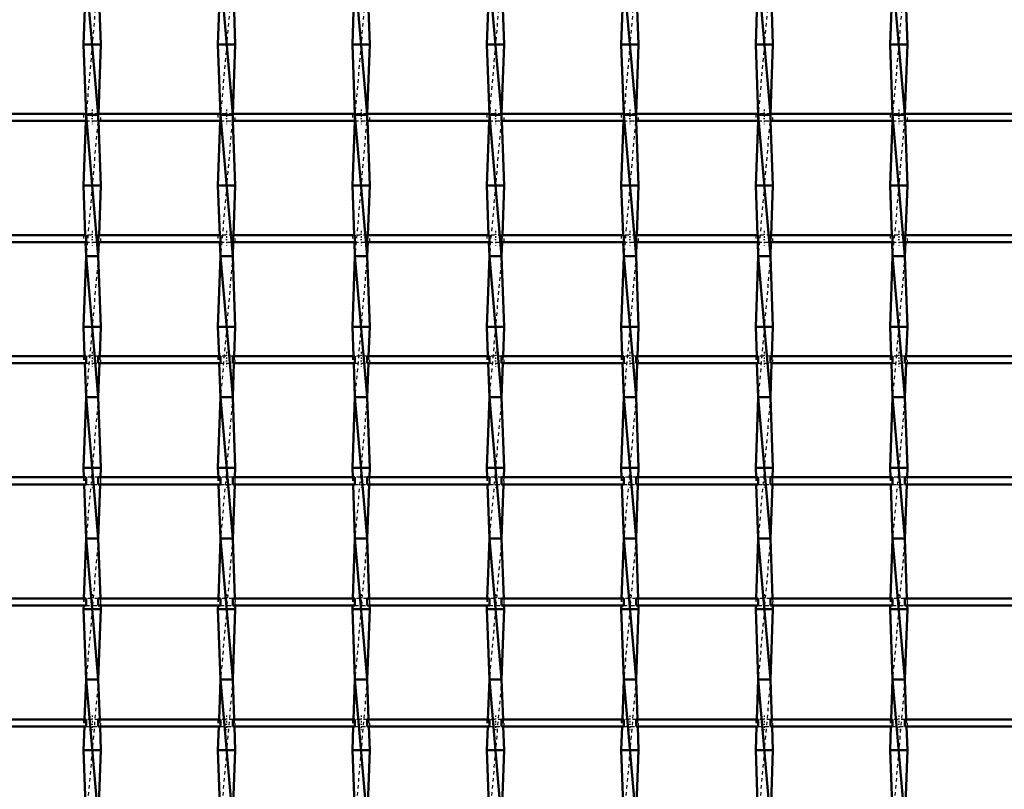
# Model space of a CAD drawing. Header units: millimetres. Extents: x -746 to 532, y -500 to 878.
# Tile 11 of 16: x -173 to 106, y -53 to 165. Entities that reach past the tile are written whole.
import ezdxf

# ---------------------------------------------------------------- set-up
doc = ezdxf.new("R2010")
doc.units = ezdxf.units.MM
doc.linetypes.add('Center', pattern=[1.5, 0.45, -0.5, 0.05, -0.5])
doc.linetypes.add('Dashed', pattern=[2, 1, -1])
for name, color, linetype, lineweight in [('2d ConnectionPoints', 7, 'Continuous', 50), ('AM_0', 7, 'Continuous', 50), ('AM_7', 7, 'Center', 25), ('AM_9', 6, 'Dashed', 25)]:
    doc.layers.add(name, color=color, linetype=linetype, lineweight=lineweight)

# ---------------------------------------------------------------- blocks, each defined once
blk = doc.blocks.new('9_46i0op5cmz2cym38dftzg85yj________0_in_LSSP2303438211800100035010_4')
at = {"layer": 'AM_0'}
for p, q in [((-154.13, 178), (-150.67, 138)), ((-154.4, 170.65), (-154.85, 158)), ((-150.4, 170.65), (-149.95, 158)), ((-149.95, 158), (-154.85, 158)), ((-154.85, 158), (-154.13, 138)), ((-149.95, 158), (-150.66, 138.32)), ((-154.13, 138), (-150.67, 98)), ((-150.67, 138), (-154.13, 138)), ((-154.19, 136.32), (-154.85, 118)), ((-150.61, 136.32), (-149.95, 118)), ((-149.95, 118), (-154.85, 118)), ((-154.85, 118), (-154.35, 103.99)), ((-149.95, 118), (-150.45, 103.99)), ((-154.28, 101.99), (-154.13, 98)), ((-150.52, 101.99), (-150.67, 98)), ((-154.13, 98), (-154.85, 78)), ((-150.67, 98), (-154.13, 98)), ((-154.13, 98), (-150.67, 58)), ((-150.67, 98), (-149.95, 78)), ((-149.95, 78), (-154.85, 78)), ((-154.85, 78), (-154.55, 69.66)), ((-149.95, 78), (-150.25, 69.66)), ((-154.48, 67.66), (-154.13, 58)), ((-150.32, 67.66), (-150.67, 58)), ((-154.13, 58), (-154.85, 38)), ((-154.13, 58), (-150.67, 18)), ((-150.67, 58), (-154.13, 58)), ((-150.67, 58), (-149.95, 38)), ((-149.95, 38), (-154.85, 38)), ((-154.85, 38), (-154.75, 35.33)), ((-149.95, 38), (-150.05, 35.33)), ((-154.68, 33.33), (-154.13, 18)), ((-150.12, 33.33), (-150.67, 18)), ((-154.13, 18), (-154.74, 1)), ((-154.13, 18), (-150.67, -22)), ((-150.67, 18), (-154.13, 18)), ((-150.67, 18), (-150.06, 1)), ((-154.81, -1), (-154.85, -2)), ((-149.95, -2), (-154.85, -2)), ((-154.85, -2), (-154.13, -22)), ((-149.95, -2), (-150.67, -22)), ((-149.99, -1), (-149.95, -2)), ((-154.13, -22), (-154.54, -33.33)), ((-154.13, -22), (-150.67, -62)), ((-150.67, -22), (-154.13, -22)), ((-150.67, -22), (-150.26, -33.33)), ((-154.61, -35.33), (-154.85, -42)), ((-150.19, -35.33), (-149.95, -42)), ((-154.85, -42), (-154.13, -62)), ((-149.95, -42), (-154.85, -42)), ((-149.95, -42), (-150.67, -62))]:
    blk.add_line(p, q, dxfattribs=at)
at = {"layer": 'AM_9'}
for p, q in [((-150.67, 178), (-154.13, 138)), ((-154.13, 138), (-154.19, 136.32)), ((-150.67, 138), (-154.13, 98)), ((-150.66, 138.32), (-150.67, 138)), ((-150.67, 138), (-150.61, 136.32)), ((-154.35, 103.99), (-154.28, 101.99)), ((-150.45, 103.99), (-150.52, 101.99)), ((-150.67, 98), (-154.13, 58)), ((-154.55, 69.66), (-154.48, 67.66)), ((-150.25, 69.66), (-150.32, 67.66)), ((-150.67, 58), (-154.13, 18)), ((-154.75, 35.33), (-154.68, 33.33)), ((-150.05, 35.33), (-150.12, 33.33)), ((-150.67, 18), (-154.13, -22)), ((-154.74, 1), (-154.81, -1)), ((-150.06, 1), (-149.99, -1)), ((-150.67, -22), (-154.13, -62)), ((-154.54, -33.33), (-154.61, -35.33)), ((-150.26, -33.33), (-150.19, -35.33))]:
    blk.add_line(p, q, dxfattribs=at)
blk = doc.blocks.new('10_gucr9vk588fyxqdkzhwn89y7b________0_in_LSSP2303438211800100035010_4')
at = {"layer": 'AM_0'}
for p, q in [((-116.03, 178), (-112.57, 138)), ((-116.3, 170.65), (-116.75, 158)), ((-112.3, 170.65), (-111.85, 158)), ((-111.85, 158), (-116.75, 158)), ((-116.75, 158), (-116.03, 138)), ((-111.85, 158), (-112.56, 138.32)), ((-116.03, 138), (-112.57, 98)), ((-112.57, 138), (-116.03, 138)), ((-116.09, 136.32), (-116.75, 118)), ((-112.51, 136.32), (-111.85, 118)), ((-116.75, 118), (-116.25, 103.99)), ((-111.85, 118), (-116.75, 118)), ((-111.85, 118), (-112.35, 103.99)), ((-116.18, 101.99), (-116.03, 98)), ((-112.42, 101.99), (-112.57, 98)), ((-116.03, 98), (-116.75, 78)), ((-116.03, 98), (-112.57, 58)), ((-112.57, 98), (-116.03, 98)), ((-112.57, 98), (-111.85, 78)), ((-116.75, 78), (-116.45, 69.66)), ((-111.85, 78), (-116.75, 78)), ((-111.85, 78), (-112.15, 69.66)), ((-116.38, 67.66), (-116.03, 58)), ((-112.22, 67.66), (-112.57, 58)), ((-116.03, 58), (-116.75, 38)), ((-116.03, 58), (-112.57, 18)), ((-112.57, 58), (-116.03, 58)), ((-112.57, 58), (-111.85, 38)), ((-116.75, 38), (-116.65, 35.33)), ((-111.85, 38), (-116.75, 38)), ((-111.85, 38), (-111.95, 35.33)), ((-116.58, 33.33), (-116.03, 18)), ((-112.02, 33.33), (-112.57, 18)), ((-116.03, 18), (-116.64, 1)), ((-112.57, 18), (-116.03, 18)), ((-116.03, 18), (-112.57, -22)), ((-112.57, 18), (-111.96, 1)), ((-116.71, -1), (-116.75, -2)), ((-111.85, -2), (-116.75, -2)), ((-116.75, -2), (-116.03, -22)), ((-111.85, -2), (-112.57, -22)), ((-111.89, -1), (-111.85, -2)), ((-116.03, -22), (-116.44, -33.33)), ((-116.03, -22), (-112.57, -62)), ((-112.57, -22), (-116.03, -22)), ((-112.57, -22), (-112.16, -33.33)), ((-116.51, -35.33), (-116.75, -42)), ((-112.09, -35.33), (-111.85, -42)), ((-116.75, -42), (-116.03, -62)), ((-111.85, -42), (-116.75, -42)), ((-111.85, -42), (-112.57, -62))]:
    blk.add_line(p, q, dxfattribs=at)
at = {"layer": 'AM_9'}
for p, q in [((-112.57, 178), (-116.03, 138)), ((-116.03, 138), (-116.09, 136.32)), ((-112.57, 138), (-116.03, 98)), ((-112.56, 138.32), (-112.57, 138)), ((-112.57, 138), (-112.51, 136.32)), ((-116.25, 103.99), (-116.18, 101.99)), ((-112.35, 103.99), (-112.42, 101.99)), ((-112.57, 98), (-116.03, 58)), ((-116.45, 69.66), (-116.38, 67.66)), ((-112.15, 69.66), (-112.22, 67.66)), ((-112.57, 58), (-116.03, 18)), ((-116.65, 35.33), (-116.58, 33.33)), ((-111.95, 35.33), (-112.02, 33.33)), ((-112.57, 18), (-116.03, -22)), ((-116.64, 1), (-116.71, -1)), ((-111.96, 1), (-111.89, -1)), ((-112.57, -22), (-116.03, -62)), ((-116.44, -33.33), (-116.51, -35.33)), ((-112.16, -33.33), (-112.09, -35.33))]:
    blk.add_line(p, q, dxfattribs=at)
blk = doc.blocks.new('11_9jeyl3pozs5ctkztnhtg4qyzk________0_in_LSSP2303438211800100035010_4')
at = {"layer": 'AM_0'}
for p, q in [((-77.93, 178), (-74.47, 138)), ((-78.2, 170.65), (-78.65, 158)), ((-74.2, 170.65), (-73.75, 158)), ((-73.75, 158), (-78.65, 158)), ((-78.65, 158), (-77.93, 138)), ((-73.75, 158), (-74.46, 138.32)), ((-77.93, 138), (-74.47, 98)), ((-74.47, 138), (-77.93, 138)), ((-77.99, 136.32), (-78.65, 118)), ((-74.41, 136.32), (-73.75, 118)), ((-73.75, 118), (-78.65, 118)), ((-78.65, 118), (-78.15, 103.99)), ((-73.75, 118), (-74.25, 103.99)), ((-78.08, 101.99), (-77.93, 98)), ((-74.32, 101.99), (-74.47, 98)), ((-77.93, 98), (-78.65, 78)), ((-77.93, 98), (-74.47, 58)), ((-74.47, 98), (-77.93, 98)), ((-74.47, 98), (-73.75, 78)), ((-78.65, 78), (-78.35, 69.66)), ((-73.75, 78), (-78.65, 78)), ((-73.75, 78), (-74.05, 69.66)), ((-78.28, 67.66), (-77.93, 58)), ((-74.12, 67.66), (-74.47, 58)), ((-77.93, 58), (-78.65, 38)), ((-77.93, 58), (-74.47, 18)), ((-74.47, 58), (-77.93, 58)), ((-74.47, 58), (-73.75, 38)), ((-78.65, 38), (-78.55, 35.33)), ((-73.75, 38), (-78.65, 38)), ((-73.75, 38), (-73.85, 35.33)), ((-78.48, 33.33), (-77.93, 18)), ((-73.92, 33.33), (-74.47, 18)), ((-77.93, 18), (-78.54, 1)), ((-74.47, 18), (-77.93, 18)), ((-77.93, 18), (-74.47, -22)), ((-74.47, 18), (-73.86, 1)), ((-78.61, -1), (-78.65, -2)), ((-73.75, -2), (-78.65, -2)), ((-78.65, -2), (-77.93, -22)), ((-73.75, -2), (-74.47, -22)), ((-73.79, -1), (-73.75, -2)), ((-77.93, -22), (-78.34, -33.33)), ((-77.93, -22), (-74.47, -62)), ((-74.47, -22), (-77.93, -22)), ((-74.47, -22), (-74.06, -33.33)), ((-78.41, -35.33), (-78.65, -42)), ((-73.99, -35.33), (-73.75, -42)), ((-78.65, -42), (-77.93, -62)), ((-73.75, -42), (-78.65, -42)), ((-73.75, -42), (-74.47, -62))]:
    blk.add_line(p, q, dxfattribs=at)
at = {"layer": 'AM_9'}
for p, q in [((-74.47, 178), (-77.93, 138)), ((-77.93, 138), (-77.99, 136.32)), ((-74.47, 138), (-77.93, 98)), ((-74.46, 138.32), (-74.47, 138)), ((-74.47, 138), (-74.41, 136.32)), ((-78.15, 103.99), (-78.08, 101.99)), ((-74.25, 103.99), (-74.32, 101.99)), ((-74.47, 98), (-77.93, 58)), ((-78.35, 69.66), (-78.28, 67.66)), ((-74.05, 69.66), (-74.12, 67.66)), ((-74.47, 58), (-77.93, 18)), ((-78.55, 35.33), (-78.48, 33.33)), ((-73.85, 35.33), (-73.92, 33.33)), ((-74.47, 18), (-77.93, -22)), ((-78.54, 1), (-78.61, -1)), ((-73.86, 1), (-73.79, -1)), ((-74.47, -22), (-77.93, -62)), ((-78.34, -33.33), (-78.41, -35.33)), ((-74.06, -33.33), (-73.99, -35.33))]:
    blk.add_line(p, q, dxfattribs=at)
blk = doc.blocks.new('12_7egzcn4bgrqp8jsu6ovi1uvje________0_in_LSSP2303438211800100035010_4')
at = {"layer": 'AM_0'}
for p, q in [((-39.83, 178), (-36.37, 138)), ((-40.1, 170.65), (-40.55, 158)), ((-36.1, 170.65), (-35.65, 158)), ((-35.65, 158), (-40.55, 158)), ((-40.55, 158), (-39.83, 138)), ((-35.65, 158), (-36.36, 138.32)), ((-39.83, 138), (-36.37, 98)), ((-36.37, 138), (-39.83, 138)), ((-39.89, 136.32), (-40.55, 118)), ((-36.31, 136.32), (-35.65, 118)), ((-35.65, 118), (-40.55, 118)), ((-40.55, 118), (-40.05, 103.99)), ((-35.65, 118), (-36.15, 103.99)), ((-39.98, 101.99), (-39.83, 98)), ((-36.22, 101.99), (-36.37, 98)), ((-39.83, 98), (-40.55, 78)), ((-36.37, 98), (-39.83, 98)), ((-39.83, 98), (-36.37, 58)), ((-36.37, 98), (-35.65, 78)), ((-35.65, 78), (-40.55, 78)), ((-40.55, 78), (-40.25, 69.66)), ((-35.65, 78), (-35.95, 69.66)), ((-40.18, 67.66), (-39.83, 58)), ((-36.02, 67.66), (-36.37, 58)), ((-39.83, 58), (-40.55, 38)), ((-39.83, 58), (-36.37, 18)), ((-36.37, 58), (-39.83, 58)), ((-36.37, 58), (-35.65, 38)), ((-35.65, 38), (-40.55, 38)), ((-40.55, 38), (-40.45, 35.33)), ((-35.65, 38), (-35.75, 35.33)), ((-40.38, 33.33), (-39.83, 18)), ((-35.82, 33.33), (-36.37, 18)), ((-39.83, 18), (-40.44, 1)), ((-39.83, 18), (-36.37, -22)), ((-36.37, 18), (-39.83, 18)), ((-36.37, 18), (-35.76, 1)), ((-40.51, -1), (-40.55, -2)), ((-35.65, -2), (-40.55, -2)), ((-40.55, -2), (-39.83, -22)), ((-35.65, -2), (-36.37, -22)), ((-35.69, -1), (-35.65, -2)), ((-39.83, -22), (-40.24, -33.33)), ((-39.83, -22), (-36.37, -62)), ((-36.37, -22), (-39.83, -22)), ((-36.37, -22), (-35.96, -33.33)), ((-40.31, -35.33), (-40.55, -42)), ((-35.89, -35.33), (-35.65, -42)), ((-35.65, -42), (-40.55, -42)), ((-40.55, -42), (-39.83, -62)), ((-35.65, -42), (-36.37, -62))]:
    blk.add_line(p, q, dxfattribs=at)
at = {"layer": 'AM_9'}
for p, q in [((-36.37, 178), (-39.83, 138)), ((-39.83, 138), (-39.89, 136.32)), ((-36.37, 138), (-39.83, 98)), ((-36.36, 138.32), (-36.37, 138)), ((-36.37, 138), (-36.31, 136.32)), ((-40.05, 103.99), (-39.98, 101.99)), ((-36.15, 103.99), (-36.22, 101.99)), ((-36.37, 98), (-39.83, 58)), ((-40.25, 69.66), (-40.18, 67.66)), ((-35.95, 69.66), (-36.02, 67.66)), ((-36.37, 58), (-39.83, 18)), ((-40.45, 35.33), (-40.38, 33.33)), ((-35.75, 35.33), (-35.82, 33.33)), ((-36.37, 18), (-39.83, -22)), ((-40.44, 1), (-40.51, -1)), ((-35.76, 1), (-35.69, -1)), ((-36.37, -22), (-39.83, -62)), ((-40.24, -33.33), (-40.31, -35.33)), ((-35.96, -33.33), (-35.89, -35.33))]:
    blk.add_line(p, q, dxfattribs=at)
blk = doc.blocks.new('13_pkba8w74onnq8aukz9qilmabv________0_in_LSSP2303438211800100035010_4')
at = {"layer": 'AM_0'}
for p, q in [((-1.73, 178), (1.73, 138)), ((-2, 170.65), (-2.45, 158)), ((2, 170.65), (2.45, 158)), ((2.45, 158), (-2.45, 158)), ((-2.45, 158), (-1.73, 138)), ((2.45, 158), (1.74, 138.32)), ((-1.73, 138), (1.73, 98)), ((1.73, 138), (-1.73, 138)), ((-1.79, 136.32), (-2.45, 118)), ((1.79, 136.32), (2.45, 118)), ((2.45, 118), (-2.45, 118)), ((-2.45, 118), (-1.95, 103.99)), ((2.45, 118), (1.95, 103.99)), ((-1.88, 101.99), (-1.73, 98)), ((1.88, 101.99), (1.73, 98)), ((-1.73, 98), (-2.45, 78)), ((-1.73, 98), (1.73, 58)), ((1.73, 98), (-1.73, 98)), ((1.73, 98), (2.45, 78)), ((2.45, 78), (-2.45, 78)), ((-2.45, 78), (-2.15, 69.66)), ((2.45, 78), (2.15, 69.66)), ((-2.08, 67.66), (-1.73, 58)), ((2.08, 67.66), (1.73, 58)), ((-1.73, 58), (-2.45, 38)), ((-1.73, 58), (1.73, 18)), ((1.73, 58), (-1.73, 58)), ((1.73, 58), (2.45, 38)), ((2.45, 38), (-2.45, 38)), ((-2.45, 38), (-2.35, 35.33)), ((2.45, 38), (2.35, 35.33)), ((-2.28, 33.33), (-1.73, 18)), ((2.28, 33.33), (1.73, 18)), ((-1.73, 18), (-2.34, 1)), ((-1.73, 18), (1.73, -22)), ((1.73, 18), (-1.73, 18)), ((1.73, 18), (2.34, 1)), ((-2.41, -1), (-2.45, -2)), ((2.45, -2), (-2.45, -2)), ((-2.45, -2), (-1.73, -22)), ((2.45, -2), (1.73, -22)), ((2.41, -1), (2.45, -2)), ((-1.73, -22), (-2.14, -33.33)), ((1.73, -22), (-1.73, -22)), ((-1.73, -22), (1.73, -62)), ((1.73, -22), (2.14, -33.33)), ((-2.21, -35.33), (-2.45, -42)), ((2.21, -35.33), (2.45, -42)), ((-2.45, -42), (-1.73, -62)), ((2.45, -42), (-2.45, -42)), ((2.45, -42), (1.73, -62))]:
    blk.add_line(p, q, dxfattribs=at)
at = {"layer": 'AM_9'}
for p, q in [((1.73, 178), (-1.73, 138)), ((-1.73, 138), (-1.79, 136.32)), ((1.73, 138), (-1.73, 98)), ((1.74, 138.32), (1.73, 138)), ((1.73, 138), (1.79, 136.32)), ((-1.95, 103.99), (-1.88, 101.99)), ((1.95, 103.99), (1.88, 101.99)), ((1.73, 98), (-1.73, 58)), ((-2.15, 69.66), (-2.08, 67.66)), ((2.15, 69.66), (2.08, 67.66)), ((1.73, 58), (-1.73, 18)), ((-2.35, 35.33), (-2.28, 33.33)), ((2.35, 35.33), (2.28, 33.33)), ((1.73, 18), (-1.73, -22)), ((-2.34, 1), (-2.41, -1)), ((2.34, 1), (2.41, -1)), ((1.73, -22), (-1.73, -62)), ((-2.14, -33.33), (-2.21, -35.33)), ((2.14, -33.33), (2.21, -35.33))]:
    blk.add_line(p, q, dxfattribs=at)
blk = doc.blocks.new('14_75t9is8yfoc9065000ngrv4vb________0_in_LSSP2303438211800100035010_4')
at = {"layer": 'AM_0'}
for p, q in [((36.37, 178), (39.83, 138)), ((36.1, 170.65), (35.65, 158)), ((40.1, 170.65), (40.55, 158)), ((40.55, 158), (35.65, 158)), ((35.65, 158), (36.37, 138)), ((40.55, 158), (39.84, 138.32)), ((36.37, 138), (39.83, 98)), ((39.83, 138), (36.37, 138)), ((36.31, 136.32), (35.65, 118)), ((39.89, 136.32), (40.55, 118)), ((40.55, 118), (35.65, 118)), ((35.65, 118), (36.15, 103.99)), ((40.55, 118), (40.05, 103.99)), ((36.22, 101.99), (36.37, 98)), ((39.98, 101.99), (39.83, 98)), ((36.37, 98), (35.65, 78)), ((39.83, 98), (36.37, 98)), ((36.37, 98), (39.83, 58)), ((39.83, 98), (40.55, 78)), ((35.65, 78), (35.95, 69.66)), ((40.55, 78), (35.65, 78)), ((40.55, 78), (40.25, 69.66)), ((36.02, 67.66), (36.37, 58)), ((40.18, 67.66), (39.83, 58)), ((36.37, 58), (35.65, 38)), ((36.37, 58), (39.83, 18)), ((39.83, 58), (36.37, 58)), ((39.83, 58), (40.55, 38)), ((35.65, 38), (35.75, 35.33)), ((40.55, 38), (35.65, 38)), ((40.55, 38), (40.45, 35.33)), ((35.82, 33.33), (36.37, 18)), ((40.38, 33.33), (39.83, 18)), ((36.37, 18), (35.76, 1)), ((39.83, 18), (36.37, 18)), ((36.37, 18), (39.83, -22)), ((39.83, 18), (40.44, 1)), ((35.69, -1), (35.65, -2)), ((40.55, -2), (35.65, -2)), ((35.65, -2), (36.37, -22)), ((40.55, -2), (39.83, -22)), ((40.51, -1), (40.55, -2)), ((36.37, -22), (35.96, -33.33)), ((36.37, -22), (39.83, -62)), ((39.83, -22), (36.37, -22)), ((39.83, -22), (40.24, -33.33)), ((35.89, -35.33), (35.65, -42)), ((40.31, -35.33), (40.55, -42)), ((40.55, -42), (35.65, -42)), ((35.65, -42), (36.37, -62)), ((40.55, -42), (39.83, -62))]:
    blk.add_line(p, q, dxfattribs=at)
at = {"layer": 'AM_9'}
for p, q in [((39.83, 178), (36.37, 138)), ((36.37, 138), (36.31, 136.32)), ((39.83, 138), (36.37, 98)), ((39.84, 138.32), (39.83, 138)), ((39.83, 138), (39.89, 136.32)), ((36.15, 103.99), (36.22, 101.99)), ((40.05, 103.99), (39.98, 101.99)), ((39.83, 98), (36.37, 58)), ((35.95, 69.66), (36.02, 67.66)), ((40.25, 69.66), (40.18, 67.66)), ((39.83, 58), (36.37, 18)), ((35.75, 35.33), (35.82, 33.33)), ((40.45, 35.33), (40.38, 33.33)), ((39.83, 18), (36.37, -22)), ((35.76, 1), (35.69, -1)), ((40.44, 1), (40.51, -1)), ((39.83, -22), (36.37, -62)), ((35.96, -33.33), (35.89, -35.33)), ((40.24, -33.33), (40.31, -35.33))]:
    blk.add_line(p, q, dxfattribs=at)
blk = doc.blocks.new('15_100idx0arfyi43uvn815dof4g________0_in_LSSP2303438211800100035010_4')
at = {"layer": 'AM_0'}
for p, q in [((74.47, 178), (77.93, 138)), ((74.2, 170.65), (73.75, 158)), ((78.2, 170.65), (78.65, 158)), ((78.65, 158), (73.75, 158)), ((73.75, 158), (74.47, 138)), ((78.65, 158), (77.94, 138.32)), ((74.47, 138), (77.93, 98)), ((77.93, 138), (74.47, 138)), ((74.41, 136.32), (73.75, 118)), ((77.99, 136.32), (78.65, 118)), ((78.65, 118), (73.75, 118)), ((73.75, 118), (74.25, 103.99)), ((78.65, 118), (78.15, 103.99)), ((74.32, 101.99), (74.47, 98)), ((78.08, 101.99), (77.93, 98)), ((74.47, 98), (73.75, 78)), ((74.47, 98), (77.93, 58)), ((77.93, 98), (74.47, 98)), ((77.93, 98), (78.65, 78)), ((78.65, 78), (73.75, 78)), ((73.75, 78), (74.05, 69.66)), ((78.65, 78), (78.35, 69.66)), ((74.12, 67.66), (74.47, 58)), ((78.28, 67.66), (77.93, 58)), ((74.47, 58), (73.75, 38)), ((74.47, 58), (77.93, 18)), ((77.93, 58), (74.47, 58)), ((77.93, 58), (78.65, 38)), ((73.75, 38), (73.85, 35.33)), ((78.65, 38), (73.75, 38)), ((78.65, 38), (78.55, 35.33)), ((73.92, 33.33), (74.47, 18)), ((78.48, 33.33), (77.93, 18)), ((74.47, 18), (73.86, 1)), ((77.93, 18), (74.47, 18)), ((74.47, 18), (77.93, -22)), ((77.93, 18), (78.54, 1)), ((73.79, -1), (73.75, -2)), ((78.65, -2), (73.75, -2)), ((73.75, -2), (74.47, -22)), ((78.65, -2), (77.93, -22)), ((78.61, -1), (78.65, -2)), ((74.47, -22), (74.06, -33.33)), ((74.47, -22), (77.93, -62)), ((77.93, -22), (74.47, -22)), ((77.93, -22), (78.34, -33.33)), ((73.99, -35.33), (73.75, -42)), ((78.41, -35.33), (78.65, -42)), ((73.75, -42), (74.47, -62)), ((78.65, -42), (73.75, -42)), ((78.65, -42), (77.93, -62))]:
    blk.add_line(p, q, dxfattribs=at)
at = {"layer": 'AM_9'}
for p, q in [((77.93, 178), (74.47, 138)), ((74.47, 138), (74.41, 136.32)), ((77.93, 138), (74.47, 98)), ((77.94, 138.32), (77.93, 138)), ((77.93, 138), (77.99, 136.32)), ((74.25, 103.99), (74.32, 101.99)), ((78.15, 103.99), (78.08, 101.99)), ((77.93, 98), (74.47, 58)), ((74.05, 69.66), (74.12, 67.66)), ((78.35, 69.66), (78.28, 67.66)), ((77.93, 58), (74.47, 18)), ((73.85, 35.33), (73.92, 33.33)), ((78.55, 35.33), (78.48, 33.33)), ((77.93, 18), (74.47, -22)), ((73.86, 1), (73.79, -1)), ((78.54, 1), (78.61, -1)), ((77.93, -22), (74.47, -62)), ((74.06, -33.33), (73.99, -35.33)), ((78.34, -33.33), (78.41, -35.33))]:
    blk.add_line(p, q, dxfattribs=at)
blk = doc.blocks.new('38_hq4v5st0iwdc25fck0k6ng43f________0_in_LSSP2303438211800100035010_4')
at = {"layer": 'AM_0'}
for p, q in [((-154.13, -33.33), (-188.77, -33.33)), ((-154.13, -33.33), (-154.13, -35.33)), ((-116.03, -33.33), (-150.67, -33.33)), ((-150.67, -35.33), (-150.67, -33.33)), ((-116.03, -33.33), (-116.03, -35.33)), ((-77.93, -33.33), (-112.57, -33.33)), ((-112.57, -35.33), (-112.57, -33.33)), ((-77.93, -33.33), (-77.93, -35.33)), ((-39.83, -33.33), (-74.47, -33.33)), ((-74.47, -35.33), (-74.47, -33.33)), ((-39.83, -33.33), (-39.83, -35.33)), ((-36.37, -35.33), (-36.37, -33.33)), ((-1.73, -33.33), (-36.37, -33.33)), ((-1.73, -33.33), (-1.73, -35.33)), ((1.73, -35.33), (1.73, -33.33)), ((36.37, -33.33), (1.73, -33.33)), ((36.37, -33.33), (36.37, -35.33)), ((39.83, -35.33), (39.83, -33.33)), ((74.47, -33.33), (39.83, -33.33)), ((74.47, -33.33), (74.47, -35.33)), ((77.93, -35.33), (77.93, -33.33)), ((112.57, -33.33), (77.93, -33.33)), ((-154.13, -35.33), (-188.77, -35.33)), ((-116.03, -35.33), (-150.67, -35.33)), ((-77.93, -35.33), (-112.57, -35.33)), ((-39.83, -35.33), (-74.47, -35.33)), ((-1.73, -35.33), (-36.37, -35.33)), ((36.37, -35.33), (1.73, -35.33)), ((74.47, -35.33), (39.83, -35.33)), ((112.57, -35.33), (77.93, -35.33))]:
    blk.add_line(p, q, dxfattribs=at)
at = {"layer": 'AM_7'}
for p, q in [((-152.4, -32.13), (-152.4, -36.53)), ((-114.3, -32.13), (-114.3, -36.53)), ((-76.2, -32.13), (-76.2, -36.53)), ((-38.1, -32.13), (-38.1, -36.53)), ((0, -32.13), (0, -36.53)), ((38.1, -32.13), (38.1, -36.53)), ((76.2, -32.13), (76.2, -36.53))]:
    blk.add_line(p, q, dxfattribs=at)
at = {"layer": 'AM_9'}
for p, q in [((-154.85, -33.33), (-154.85, -35.33)), ((-150.67, -33.33), (-154.13, -33.33)), ((-149.95, -35.33), (-149.95, -33.33)), ((-116.75, -33.33), (-116.75, -35.33)), ((-112.57, -33.33), (-116.03, -33.33)), ((-111.85, -35.33), (-111.85, -33.33)), ((-78.65, -33.33), (-78.65, -35.33)), ((-74.47, -33.33), (-77.93, -33.33)), ((-73.75, -35.33), (-73.75, -33.33)), ((-40.55, -33.33), (-40.55, -35.33)), ((-36.37, -33.33), (-39.83, -33.33)), ((-35.65, -35.33), (-35.65, -33.33)), ((-2.45, -33.33), (-2.45, -35.33)), ((1.73, -33.33), (-1.73, -33.33)), ((2.45, -35.33), (2.45, -33.33)), ((35.65, -33.33), (35.65, -35.33)), ((39.83, -33.33), (36.37, -33.33)), ((40.55, -35.33), (40.55, -33.33)), ((73.75, -33.33), (73.75, -35.33)), ((77.93, -33.33), (74.47, -33.33)), ((78.65, -35.33), (78.65, -33.33)), ((-154.13, -35.33), (-150.67, -35.33)), ((-116.03, -35.33), (-112.57, -35.33)), ((-77.93, -35.33), (-74.47, -35.33)), ((-39.83, -35.33), (-36.37, -35.33)), ((-1.73, -35.33), (1.73, -35.33)), ((36.37, -35.33), (39.83, -35.33)), ((74.47, -35.33), (77.93, -35.33))]:
    blk.add_line(p, q, dxfattribs=at)
blk = doc.blocks.new('39_hmr6oysmhdncx4twq8nxnrl7i________0_in_LSSP2303438211800100035010_4')
at = {"layer": 'AM_0'}
for p, q in [((-154.13, 1), (-188.77, 1)), ((-154.13, 1), (-154.13, -1)), ((-116.03, 1), (-150.67, 1)), ((-150.67, -1), (-150.67, 1)), ((-116.03, 1), (-116.03, -1)), ((-77.93, 1), (-112.57, 1)), ((-112.57, -1), (-112.57, 1)), ((-77.93, 1), (-77.93, -1)), ((-39.83, 1), (-74.47, 1)), ((-74.47, -1), (-74.47, 1)), ((-39.83, 1), (-39.83, -1)), ((-36.37, -1), (-36.37, 1)), ((-1.73, 1), (-36.37, 1)), ((-1.73, 1), (-1.73, -1)), ((1.73, -1), (1.73, 1)), ((36.37, 1), (1.73, 1)), ((36.37, 1), (36.37, -1)), ((39.83, -1), (39.83, 1)), ((74.47, 1), (39.83, 1)), ((74.47, 1), (74.47, -1)), ((77.93, -1), (77.93, 1)), ((112.57, 1), (77.93, 1)), ((-154.13, -1), (-188.77, -1)), ((-116.03, -1), (-150.67, -1)), ((-77.93, -1), (-112.57, -1)), ((-39.83, -1), (-74.47, -1)), ((-1.73, -1), (-36.37, -1)), ((36.37, -1), (1.73, -1)), ((74.47, -1), (39.83, -1)), ((112.57, -1), (77.93, -1))]:
    blk.add_line(p, q, dxfattribs=at)
at = {"layer": 'AM_7'}
for p, q in [((-152.4, 2.2), (-152.4, -2.2)), ((-114.3, 2.2), (-114.3, -2.2)), ((-76.2, 2.2), (-76.2, -2.2)), ((-38.1, 2.2), (-38.1, -2.2)), ((0, 2.2), (0, -2.2)), ((38.1, 2.2), (38.1, -2.2)), ((76.2, 2.2), (76.2, -2.2))]:
    blk.add_line(p, q, dxfattribs=at)
at = {"layer": 'AM_9'}
for p, q in [((-154.85, 1), (-154.85, -1)), ((-150.67, 1), (-154.13, 1)), ((-149.95, -1), (-149.95, 1)), ((-116.75, 1), (-116.75, -1)), ((-112.57, 1), (-116.03, 1)), ((-111.85, -1), (-111.85, 1)), ((-78.65, 1), (-78.65, -1)), ((-74.47, 1), (-77.93, 1)), ((-73.75, -1), (-73.75, 1)), ((-40.55, 1), (-40.55, -1)), ((-36.37, 1), (-39.83, 1)), ((-35.65, -1), (-35.65, 1)), ((-2.45, 1), (-2.45, -1)), ((1.73, 1), (-1.73, 1)), ((2.45, -1), (2.45, 1)), ((35.65, 1), (35.65, -1)), ((39.83, 1), (36.37, 1)), ((40.55, -1), (40.55, 1)), ((73.75, 1), (73.75, -1)), ((77.93, 1), (74.47, 1)), ((78.65, -1), (78.65, 1)), ((-154.13, -1), (-150.67, -1)), ((-116.03, -1), (-112.57, -1)), ((-77.93, -1), (-74.47, -1)), ((-39.83, -1), (-36.37, -1)), ((-1.73, -1), (1.73, -1)), ((36.37, -1), (39.83, -1)), ((74.47, -1), (77.93, -1))]:
    blk.add_line(p, q, dxfattribs=at)
blk = doc.blocks.new('40_c3e6xujuzhmx83ja95uzascnh________0_in_LSSP2303438211800100035010_4')
at = {"layer": 'AM_0'}
for p, q in [((-154.13, 35.33), (-188.77, 35.33)), ((-154.13, 35.33), (-154.13, 33.33)), ((-116.03, 35.33), (-150.67, 35.33)), ((-150.67, 33.33), (-150.67, 35.33)), ((-116.03, 35.33), (-116.03, 33.33)), ((-77.93, 35.33), (-112.57, 35.33)), ((-112.57, 33.33), (-112.57, 35.33)), ((-77.93, 35.33), (-77.93, 33.33)), ((-74.47, 33.33), (-74.47, 35.33)), ((-39.83, 35.33), (-74.47, 35.33)), ((-39.83, 35.33), (-39.83, 33.33)), ((-36.37, 33.33), (-36.37, 35.33)), ((-1.73, 35.33), (-36.37, 35.33)), ((-1.73, 35.33), (-1.73, 33.33)), ((1.73, 33.33), (1.73, 35.33)), ((36.37, 35.33), (1.73, 35.33)), ((36.37, 35.33), (36.37, 33.33)), ((39.83, 33.33), (39.83, 35.33)), ((74.47, 35.33), (39.83, 35.33)), ((74.47, 35.33), (74.47, 33.33)), ((112.57, 35.33), (77.93, 35.33)), ((77.93, 33.33), (77.93, 35.33)), ((-154.13, 33.33), (-188.77, 33.33)), ((-116.03, 33.33), (-150.67, 33.33)), ((-77.93, 33.33), (-112.57, 33.33)), ((-39.83, 33.33), (-74.47, 33.33)), ((-1.73, 33.33), (-36.37, 33.33)), ((36.37, 33.33), (1.73, 33.33)), ((74.47, 33.33), (39.83, 33.33)), ((112.57, 33.33), (77.93, 33.33))]:
    blk.add_line(p, q, dxfattribs=at)
at = {"layer": 'AM_7'}
for p, q in [((-152.4, 36.53), (-152.4, 32.13)), ((-114.3, 36.53), (-114.3, 32.13)), ((-76.2, 36.53), (-76.2, 32.13)), ((-38.1, 36.53), (-38.1, 32.13)), ((0, 36.53), (0, 32.13)), ((38.1, 36.53), (38.1, 32.13)), ((76.2, 36.53), (76.2, 32.13))]:
    blk.add_line(p, q, dxfattribs=at)
at = {"layer": 'AM_9'}
for p, q in [((-154.85, 35.33), (-154.85, 33.33)), ((-150.67, 35.33), (-154.13, 35.33)), ((-149.95, 33.33), (-149.95, 35.33)), ((-116.75, 35.33), (-116.75, 33.33)), ((-112.57, 35.33), (-116.03, 35.33)), ((-111.85, 33.33), (-111.85, 35.33)), ((-78.65, 35.33), (-78.65, 33.33)), ((-74.47, 35.33), (-77.93, 35.33)), ((-73.75, 33.33), (-73.75, 35.33)), ((-40.55, 35.33), (-40.55, 33.33)), ((-36.37, 35.33), (-39.83, 35.33)), ((-35.65, 33.33), (-35.65, 35.33)), ((-2.45, 35.33), (-2.45, 33.33)), ((1.73, 35.33), (-1.73, 35.33)), ((2.45, 33.33), (2.45, 35.33)), ((35.65, 35.33), (35.65, 33.33)), ((39.83, 35.33), (36.37, 35.33)), ((40.55, 33.33), (40.55, 35.33)), ((73.75, 35.33), (73.75, 33.33)), ((77.93, 35.33), (74.47, 35.33)), ((78.65, 33.33), (78.65, 35.33)), ((-154.13, 33.33), (-150.67, 33.33)), ((-116.03, 33.33), (-112.57, 33.33)), ((-77.93, 33.33), (-74.47, 33.33)), ((-39.83, 33.33), (-36.37, 33.33)), ((-1.73, 33.33), (1.73, 33.33)), ((36.37, 33.33), (39.83, 33.33)), ((74.47, 33.33), (77.93, 33.33))]:
    blk.add_line(p, q, dxfattribs=at)
blk = doc.blocks.new('41_t9jp23b6pk40lejeehu99laih________0_in_LSSP2303438211800100035010_4')
at = {"layer": 'AM_0'}
for p, q in [((-154.13, 69.66), (-188.77, 69.66)), ((-154.13, 67.66), (-188.77, 67.66)), ((-154.13, 69.66), (-154.13, 67.66)), ((-150.67, 67.66), (-150.67, 69.66)), ((-116.03, 69.66), (-150.67, 69.66)), ((-116.03, 67.66), (-150.67, 67.66)), ((-116.03, 69.66), (-116.03, 67.66)), ((-77.93, 69.66), (-112.57, 69.66)), ((-112.57, 67.66), (-112.57, 69.66)), ((-77.93, 67.66), (-112.57, 67.66)), ((-77.93, 69.66), (-77.93, 67.66)), ((-74.47, 67.66), (-74.47, 69.66)), ((-39.83, 69.66), (-74.47, 69.66)), ((-39.83, 67.66), (-74.47, 67.66)), ((-39.83, 69.66), (-39.83, 67.66)), ((-1.73, 69.66), (-36.37, 69.66)), ((-36.37, 67.66), (-36.37, 69.66)), ((-1.73, 67.66), (-36.37, 67.66)), ((-1.73, 69.66), (-1.73, 67.66)), ((1.73, 67.66), (1.73, 69.66)), ((36.37, 69.66), (1.73, 69.66)), ((36.37, 67.66), (1.73, 67.66)), ((36.37, 69.66), (36.37, 67.66)), ((39.83, 67.66), (39.83, 69.66)), ((74.47, 69.66), (39.83, 69.66)), ((74.47, 67.66), (39.83, 67.66)), ((74.47, 69.66), (74.47, 67.66)), ((77.93, 67.66), (77.93, 69.66)), ((112.57, 69.66), (77.93, 69.66)), ((112.57, 67.66), (77.93, 67.66))]:
    blk.add_line(p, q, dxfattribs=at)
at = {"layer": 'AM_7'}
for p, q in [((-152.4, 70.86), (-152.4, 66.46)), ((-114.3, 70.86), (-114.3, 66.46)), ((-76.2, 70.86), (-76.2, 66.46)), ((-38.1, 70.86), (-38.1, 66.46)), ((0, 70.86), (0, 66.46)), ((38.1, 70.86), (38.1, 66.46)), ((76.2, 70.86), (76.2, 66.46))]:
    blk.add_line(p, q, dxfattribs=at)
at = {"layer": 'AM_9'}
for p, q in [((-154.85, 69.66), (-154.85, 67.66)), ((-150.67, 69.66), (-154.13, 69.66)), ((-154.13, 67.66), (-150.67, 67.66)), ((-149.95, 67.66), (-149.95, 69.66)), ((-116.75, 69.66), (-116.75, 67.66)), ((-112.57, 69.66), (-116.03, 69.66)), ((-116.03, 67.66), (-112.57, 67.66)), ((-111.85, 67.66), (-111.85, 69.66)), ((-78.65, 69.66), (-78.65, 67.66)), ((-74.47, 69.66), (-77.93, 69.66)), ((-77.93, 67.66), (-74.47, 67.66)), ((-73.75, 67.66), (-73.75, 69.66)), ((-40.55, 69.66), (-40.55, 67.66)), ((-36.37, 69.66), (-39.83, 69.66)), ((-39.83, 67.66), (-36.37, 67.66)), ((-35.65, 67.66), (-35.65, 69.66)), ((-2.45, 69.66), (-2.45, 67.66)), ((1.73, 69.66), (-1.73, 69.66)), ((-1.73, 67.66), (1.73, 67.66)), ((2.45, 67.66), (2.45, 69.66)), ((35.65, 69.66), (35.65, 67.66)), ((39.83, 69.66), (36.37, 69.66)), ((36.37, 67.66), (39.83, 67.66)), ((40.55, 67.66), (40.55, 69.66)), ((73.75, 69.66), (73.75, 67.66)), ((77.93, 69.66), (74.47, 69.66)), ((74.47, 67.66), (77.93, 67.66)), ((78.65, 67.66), (78.65, 69.66))]:
    blk.add_line(p, q, dxfattribs=at)
blk = doc.blocks.new('42_yfqkdyerh5ho7acsb7umjq1oj________0_in_LSSP2303438211800100035010_4')
at = {"layer": 'AM_0'}
for p, q in [((-154.13, 103.99), (-188.77, 103.99)), ((-154.13, 103.99), (-154.13, 101.99)), ((-150.67, 101.99), (-150.67, 103.99)), ((-116.03, 103.99), (-150.67, 103.99)), ((-116.03, 103.99), (-116.03, 101.99)), ((-112.57, 101.99), (-112.57, 103.99)), ((-77.93, 103.99), (-112.57, 103.99)), ((-77.93, 103.99), (-77.93, 101.99)), ((-74.47, 101.99), (-74.47, 103.99)), ((-39.83, 103.99), (-74.47, 103.99)), ((-39.83, 103.99), (-39.83, 101.99)), ((-36.37, 101.99), (-36.37, 103.99)), ((-1.73, 103.99), (-36.37, 103.99)), ((-1.73, 103.99), (-1.73, 101.99)), ((1.73, 101.99), (1.73, 103.99)), ((36.37, 103.99), (1.73, 103.99)), ((36.37, 103.99), (36.37, 101.99)), ((39.83, 101.99), (39.83, 103.99)), ((74.47, 103.99), (39.83, 103.99)), ((74.47, 103.99), (74.47, 101.99)), ((77.93, 101.99), (77.93, 103.99)), ((112.57, 103.99), (77.93, 103.99)), ((-154.13, 101.99), (-188.77, 101.99)), ((-116.03, 101.99), (-150.67, 101.99)), ((-77.93, 101.99), (-112.57, 101.99)), ((-39.83, 101.99), (-74.47, 101.99)), ((-1.73, 101.99), (-36.37, 101.99)), ((36.37, 101.99), (1.73, 101.99)), ((74.47, 101.99), (39.83, 101.99)), ((112.57, 101.99), (77.93, 101.99))]:
    blk.add_line(p, q, dxfattribs=at)
at = {"layer": 'AM_7'}
for p, q in [((-152.4, 105.19), (-152.4, 100.79)), ((-114.3, 105.19), (-114.3, 100.79)), ((-76.2, 105.19), (-76.2, 100.79)), ((-38.1, 105.19), (-38.1, 100.79)), ((0, 105.19), (0, 100.79)), ((38.1, 105.19), (38.1, 100.79)), ((76.2, 105.19), (76.2, 100.79))]:
    blk.add_line(p, q, dxfattribs=at)
at = {"layer": 'AM_9'}
for p, q in [((-154.85, 103.99), (-154.85, 101.99)), ((-150.67, 103.99), (-154.13, 103.99)), ((-149.95, 101.99), (-149.95, 103.99)), ((-116.75, 103.99), (-116.75, 101.99)), ((-112.57, 103.99), (-116.03, 103.99)), ((-111.85, 101.99), (-111.85, 103.99)), ((-78.65, 103.99), (-78.65, 101.99)), ((-74.47, 103.99), (-77.93, 103.99)), ((-73.75, 101.99), (-73.75, 103.99)), ((-40.55, 103.99), (-40.55, 101.99)), ((-36.37, 103.99), (-39.83, 103.99)), ((-35.65, 101.99), (-35.65, 103.99)), ((-2.45, 103.99), (-2.45, 101.99)), ((1.73, 103.99), (-1.73, 103.99)), ((2.45, 101.99), (2.45, 103.99)), ((35.65, 103.99), (35.65, 101.99)), ((39.83, 103.99), (36.37, 103.99)), ((40.55, 101.99), (40.55, 103.99)), ((73.75, 103.99), (73.75, 101.99)), ((77.93, 103.99), (74.47, 103.99)), ((78.65, 101.99), (78.65, 103.99)), ((-154.13, 101.99), (-150.67, 101.99)), ((-116.03, 101.99), (-112.57, 101.99)), ((-77.93, 101.99), (-74.47, 101.99)), ((-39.83, 101.99), (-36.37, 101.99)), ((-1.73, 101.99), (1.73, 101.99)), ((36.37, 101.99), (39.83, 101.99)), ((74.47, 101.99), (77.93, 101.99))]:
    blk.add_line(p, q, dxfattribs=at)
blk = doc.blocks.new('43_atrzrnc01yp26ad49xfw1cwlg________0_in_LSSP2303438211800100035010_4')
at = {"layer": 'AM_0'}
for p, q in [((-154.13, 138.32), (-188.77, 138.32)), ((-154.13, 138.32), (-154.13, 136.32)), ((-116.03, 138.32), (-150.67, 138.32)), ((-150.67, 136.32), (-150.67, 138.32)), ((-116.03, 138.32), (-116.03, 136.32)), ((-77.93, 138.32), (-112.57, 138.32)), ((-112.57, 136.32), (-112.57, 138.32)), ((-77.93, 138.32), (-77.93, 136.32)), ((-74.47, 136.32), (-74.47, 138.32)), ((-39.83, 138.32), (-74.47, 138.32)), ((-39.83, 138.32), (-39.83, 136.32)), ((-36.37, 136.32), (-36.37, 138.32)), ((-1.73, 138.32), (-36.37, 138.32)), ((-1.73, 138.32), (-1.73, 136.32)), ((1.73, 136.32), (1.73, 138.32)), ((36.37, 138.32), (1.73, 138.32)), ((36.37, 138.32), (36.37, 136.32)), ((39.83, 136.32), (39.83, 138.32)), ((74.47, 138.32), (39.83, 138.32)), ((74.47, 138.32), (74.47, 136.32)), ((77.93, 136.32), (77.93, 138.32)), ((112.57, 138.32), (77.93, 138.32)), ((-154.13, 136.32), (-188.77, 136.32)), ((-116.03, 136.32), (-150.67, 136.32)), ((-77.93, 136.32), (-112.57, 136.32)), ((-39.83, 136.32), (-74.47, 136.32)), ((-1.73, 136.32), (-36.37, 136.32)), ((36.37, 136.32), (1.73, 136.32)), ((74.47, 136.32), (39.83, 136.32)), ((112.57, 136.32), (77.93, 136.32))]:
    blk.add_line(p, q, dxfattribs=at)
at = {"layer": 'AM_7'}
for p, q in [((-152.4, 139.52), (-152.4, 135.12)), ((-114.3, 139.52), (-114.3, 135.12)), ((-76.2, 139.52), (-76.2, 135.12)), ((-38.1, 139.52), (-38.1, 135.12)), ((0, 139.52), (0, 135.12)), ((38.1, 139.52), (38.1, 135.12)), ((76.2, 139.52), (76.2, 135.12))]:
    blk.add_line(p, q, dxfattribs=at)
at = {"layer": 'AM_9'}
for p, q in [((-154.85, 138.32), (-154.85, 136.32)), ((-150.66, 138.32), (-154.14, 138.32)), ((-149.95, 136.32), (-149.95, 138.32)), ((-116.75, 138.32), (-116.75, 136.32)), ((-112.56, 138.32), (-116.04, 138.32)), ((-111.85, 136.32), (-111.85, 138.32)), ((-78.65, 138.32), (-78.65, 136.32)), ((-74.46, 138.32), (-77.94, 138.32)), ((-73.75, 136.32), (-73.75, 138.32)), ((-40.55, 138.32), (-40.55, 136.32)), ((-36.36, 138.32), (-39.84, 138.32)), ((-35.65, 136.32), (-35.65, 138.32)), ((-2.45, 138.32), (-2.45, 136.32)), ((1.74, 138.32), (-1.74, 138.32)), ((2.45, 136.32), (2.45, 138.32)), ((35.65, 138.32), (35.65, 136.32)), ((39.84, 138.32), (36.36, 138.32)), ((40.55, 136.32), (40.55, 138.32)), ((73.75, 138.32), (73.75, 136.32)), ((77.94, 138.32), (74.46, 138.32)), ((78.65, 136.32), (78.65, 138.32)), ((-154.13, 136.32), (-150.67, 136.32)), ((-116.03, 136.32), (-112.57, 136.32)), ((-77.93, 136.32), (-74.47, 136.32)), ((-39.83, 136.32), (-36.37, 136.32)), ((-1.73, 136.32), (1.73, 136.32)), ((36.37, 136.32), (39.83, 136.32)), ((74.47, 136.32), (77.93, 136.32))]:
    blk.add_line(p, q, dxfattribs=at)

msp = doc.modelspace()

# ---------------------------------------------------------------- linework, layer by layer
at = {"layer": '2d ConnectionPoints'}
msp.add_point((0, 0), dxfattribs=at)
msp.add_point((0, 0), dxfattribs=at)
msp.add_point((0, 0), dxfattribs=at)
msp.add_point((0, 0), dxfattribs=at)
msp.add_point((0, 0), dxfattribs=at)
msp.add_point((0, 0), dxfattribs=at)
msp.add_point((0, 0), dxfattribs=at)

# ---------------------------------------------------------------- block references
for name in ['9_46i0op5cmz2cym38dftzg85yj________0_in_LSSP2303438211800100035010_4', '10_gucr9vk588fyxqdkzhwn89y7b________0_in_LSSP2303438211800100035010_4', '11_9jeyl3pozs5ctkztnhtg4qyzk________0_in_LSSP2303438211800100035010_4', '12_7egzcn4bgrqp8jsu6ovi1uvje________0_in_LSSP2303438211800100035010_4', '13_pkba8w74onnq8aukz9qilmabv________0_in_LSSP2303438211800100035010_4', '14_75t9is8yfoc9065000ngrv4vb________0_in_LSSP2303438211800100035010_4', '15_100idx0arfyi43uvn815dof4g________0_in_LSSP2303438211800100035010_4', '43_atrzrnc01yp26ad49xfw1cwlg________0_in_LSSP2303438211800100035010_4', '42_yfqkdyerh5ho7acsb7umjq1oj________0_in_LSSP2303438211800100035010_4', '41_t9jp23b6pk40lejeehu99laih________0_in_LSSP2303438211800100035010_4', '40_c3e6xujuzhmx83ja95uzascnh________0_in_LSSP2303438211800100035010_4', '39_hmr6oysmhdncx4twq8nxnrl7i________0_in_LSSP2303438211800100035010_4', '38_hq4v5st0iwdc25fck0k6ng43f________0_in_LSSP2303438211800100035010_4']:
    msp.add_blockref(name, (0, 0))

doc.saveas('drawing.dxf')
